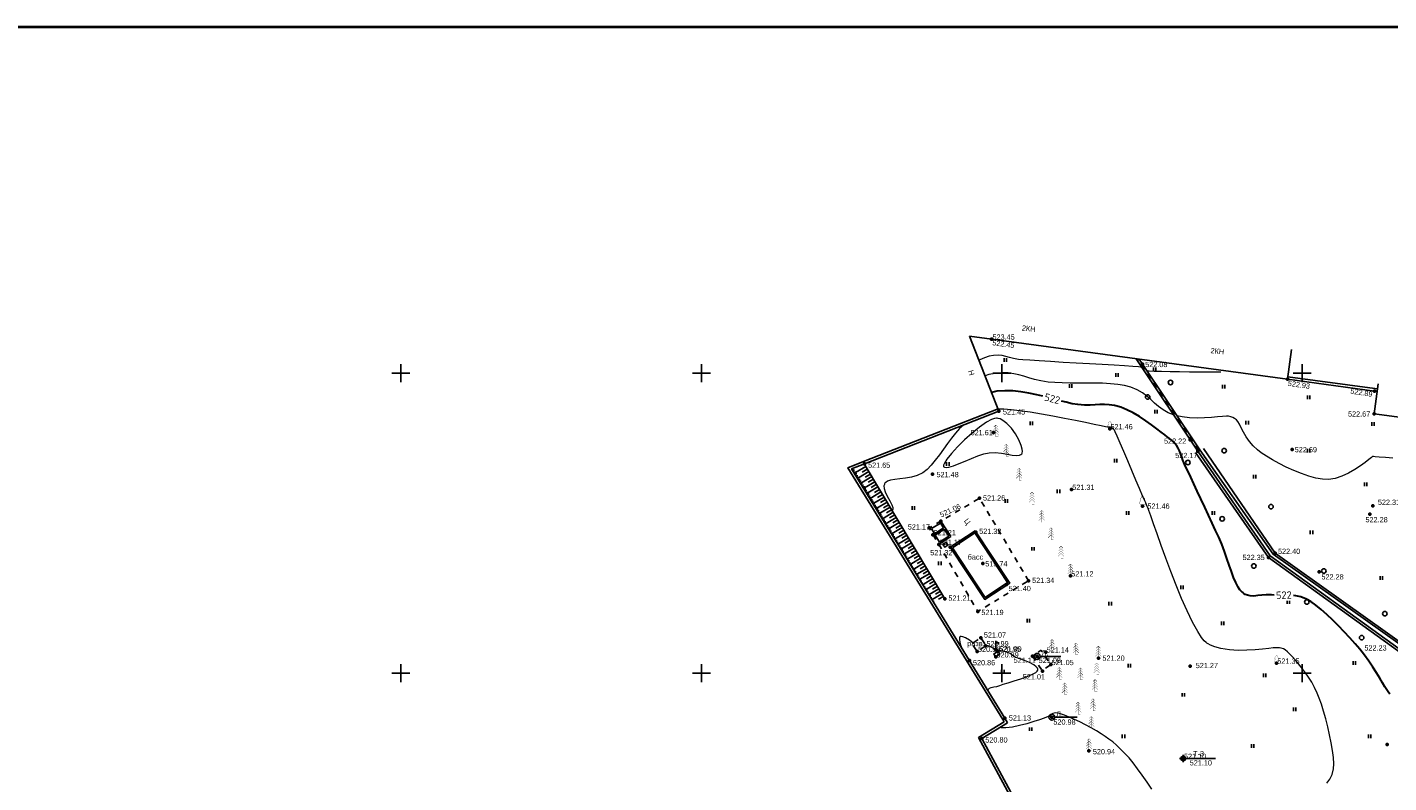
# Model space of a CAD drawing. Header units: millimetres. Extents: x -1128748 to 3035412, y -2195448 to -435774.
# Tile 66 of 159: x 264784 to 491382, y -1406949 to -1281086. Entities that reach past the tile are written whole.
import ezdxf

# ---------------------------------------------------------------- set-up
doc = ezdxf.new("R2010")
doc.units = ezdxf.units.MM
for name, pattern in [('Д_ТРОТ_ТРУБА', [3, 1.5, -1.5]), ('ДОРОГИ_СТРОЯЩ', [9, 8, -1]), ('ЗД_СТР_РАЗВ', [3, 2, -1]), ('Контура низ откосов  Штриховая 0.1-0.5 - - - - - - -', [0.6, 0.1, -0.5])]:
    doc.linetypes.add(name, pattern=pattern)
for name, color, linetype in [('(001) Сетка', 92, 'Continuous'), ('(003) Пункты', 7, 'Continuous'), ('(004) Точки рельефа', 7, 'Continuous'), ('(004a) Точки рельефа (отк.)', 7, 'Continuous'), ('(007) Здания', 7, 'Continuous'), ('(011) Колодцы', 7, 'Continuous'), ('(022) Возд. Линии', 7, 'Continuous'), ('(025) Дорога', 7, 'Continuous'), ('(027) Гидрография', 7, 'Continuous'), ('(028) Гидротехн.', 7, 'Continuous'), ('(031) Горизонтали', 42, 'Continuous'), ('(035) Откосы', 7, 'Continuous'), ('(036) Растительность', 7, 'Continuous'), ('(038) Деревья', 7, 'Continuous'), ('(040) Ограда', 7, 'Continuous'), ('C-TOPO-MAJR', 9, 'Continuous'), ('Derevya', 7, 'Continuous')]:
    doc.layers.add(name, color=color, linetype=linetype)
doc.layers.add('(032) Горизонтали утолщенные', color=32, linetype='Continuous', lineweight=30)
doc.layers.add('ВВГ 3х2.5', color=5, linetype='Continuous', lineweight=40)
doc.styles.add('BM-431', font='txt')
doc.styles.add('D-431', font='txt')
doc.styles.add('P-131', font='txt')
doc.styles.add('S', font='txtwr', dxfattribs={"oblique": 15})
doc.styles.get("Standard").update_dxf_attribs({"font": 'arial.ttf'})
doc.styles.add('СПДС', font='isocpeur.ttf')
doc.linetypes.add('ОГРАДА_БЕТ', pattern='A,4,["|",Standard,S=0.8,R=0,X=0,Y=-0.8],4', length=8)
doc.linetypes.add('ОТКОСЫ_НЕУКР1', pattern='A,0.5,["|",Standard,S=-1.2,R=0,X=0,Y=1.2],1,["|",Standard,S=-0.5,R=0,X=0,Y=0.5],0.5', length=2)
doc.linetypes.add('ПОДПОРНАЯ СТЕНКА', pattern='A,2,["V",Standard,S=1.2,R=0,X=0,Y=-1.2],0.2,["V",Standard,S=0.8,R=0,X=0,Y=-0.8],0.25,["V",Standard,S=0.3,R=0,X=0,Y=-0.3],0.25', length=2.7)

# ---------------------------------------------------------------- blocks, each defined once
blk = doc.blocks.new('ell')
at = {"const_width": 0.05}
for points in [[(0, 0.8), (-0.5, 0.3)], [(0, 1.2), (-0.44, 0.76)], [(0, 1.6), (-0.39, 1.21)], [(0, 2), (-0.33, 1.67)], [(0, 0), (0, 2)], [(0, 2), (0.33, 1.67)], [(0, 1.6), (0.39, 1.21)], [(0, 1.2), (0.44, 0.76)], [(0, 0.8), (0.5, 0.3)], [(0, 0), (0.38, 0)]]:
    blk.add_lwpolyline(points, dxfattribs=at)
blk = doc.blocks.new('I04010')
for p, q in [((-0.412273, 0.007146), (-0.412273, 1.207146)), ((0.387727, 1.207146), (0.387727, 0.007146))]:
    blk.add_line(p, q)
blk = doc.blocks.new('d')
at = {"layer": '(038) Деревья'}
blk.add_ellipse((0, 0), major_axis=(0.265, 0.265), ratio=1, start_param=5.497787, end_param=11.780972, dxfattribs=at)
blk = doc.blocks.new('Setka')
at = {"layer": '(001) Сетка'}
for p, q in [((-1.5, 0), (1.5, 0)), ((0, 1.5), (0, -1.5))]:
    blk.add_line(p, q, dxfattribs=at)
blk = doc.blocks.new('karagach-flat-3')
at = {"layer": 'Derevya', "const_width": 0.05}
for points in [[(-0.42, 0.75, 0.626949), (-0.29, 0.27, 0.702465)], [(-0.42, 0.75, 0.383603), (-0.34, 1, 0.352912)], [(-0.28, 1.35, 0.430853), (-0.34, 1, 0.548276)], [(-0.28, 1.35, 0.181567), (-0.16, 1.55, 0.303004)], [(0, 1.75, 0.246034), (-0.16, 1.55, 0.489079)], [(0, 1.75, -0.246034), (0.16, 1.55, -0.489079)], [(0.28, 1.35, -0.181567), (0.16, 1.55, -0.303004)], [(0.28, 1.35, -0.430853), (0.34, 1, -0.548276)], [(0.42, 0.75, -0.626949), (0.29, 0.27, -0.702465)], [(0.42, 0.75, -0.383603), (0.34, 1, -0.352912)]]:
    blk.add_lwpolyline(points, format="xyb", dxfattribs=at)
for points in [[(0, 0.27), (-0.29, 0.27)], [(0, 0), (0, 0.27)], [(0, 0.27), (0.29, 0.27)], [(0, 0), (0.38, 0)]]:
    blk.add_lwpolyline(points, dxfattribs=at)
at = {"layer": 'Derevya'}
blk.add_lwpolyline([(0, 0), (0, 0.27)], dxfattribs=at)
blk = doc.blocks.new('karagach-flat-4')
at = {"layer": '(038) Деревья', "const_width": 0.0375}
for points in [[(-0.31, 0.56, 0.626949), (-0.22, 0.21, 0.702465)], [(-0.31, 0.56, 0.383603), (-0.26, 0.75, 0.352912)], [(-0.21, 1.01, 0.430853), (-0.26, 0.75, 0.548276)], [(-0.21, 1.01, 0.181567), (-0.12, 1.16, 0.303004)], [(0, 1.31, 0.246034), (-0.12, 1.16, 0.489079)], [(0, 1.31, -0.246034), (0.12, 1.16, -0.489079)], [(0.21, 1.01, -0.181567), (0.12, 1.16, -0.303004)], [(0.21, 1.01, -0.430853), (0.26, 0.75, -0.548276)], [(0.31, 0.56, -0.626949), (0.22, 0.21, -0.702465)], [(0.31, 0.56, -0.383603), (0.26, 0.75, -0.352912)]]:
    blk.add_lwpolyline(points, format="xyb", dxfattribs=at)
for points in [[(0, 0.21), (-0.22, 0.21)], [(0, 0), (0, 0.21)], [(0, 0.21), (0.22, 0.21)], [(0, 0), (0.28, 0)]]:
    blk.add_lwpolyline(points, dxfattribs=at)
at = {"layer": '(038) Деревья'}
blk.add_lwpolyline([(0, 0), (0, 0.21)], dxfattribs=at)
blk = doc.blocks.new('karagach-flat-5')
at = {"layer": '(038) Деревья', "const_width": 0.0375}
for points in [[(-0.31, 0.56, 0.626949), (-0.22, 0.21, 0.702465)], [(-0.31, 0.56, 0.383603), (-0.26, 0.75, 0.352912)], [(-0.21, 1.01, 0.430853), (-0.26, 0.75, 0.548276)], [(-0.21, 1.01, 0.181567), (-0.12, 1.16, 0.303004)], [(0, 1.31, 0.246034), (-0.12, 1.16, 0.489079)], [(0, 1.31, -0.246034), (0.12, 1.16, -0.489079)], [(0.21, 1.01, -0.181567), (0.12, 1.16, -0.303004)], [(0.21, 1.01, -0.430853), (0.26, 0.75, -0.548276)], [(0.31, 0.56, -0.626949), (0.22, 0.21, -0.702465)], [(0.31, 0.56, -0.383603), (0.26, 0.75, -0.352912)]]:
    blk.add_lwpolyline(points, format="xyb", dxfattribs=at)
for points in [[(0, 0.21), (-0.22, 0.21)], [(0, 0), (0, 0.21)], [(0, 0.21), (0.22, 0.21)], [(0, 0), (0.28, 0)]]:
    blk.add_lwpolyline(points, dxfattribs=at)
at = {"layer": '(038) Деревья'}
blk.add_lwpolyline([(0, 0), (0, 0.21)], dxfattribs=at)
blk = doc.blocks.new('d-flat-23')
at = {"layer": '(038) Деревья'}
blk.add_ellipse((0, 0), major_axis=(0.265, 0.265), ratio=1, start_param=5.497787, end_param=11.780972, dxfattribs=at)
blk = doc.blocks.new('I03040-flat-1')
at = {"layer": '(028) Гидротехн.'}
blk.add_line((0, 0), (0.4, 0), dxfattribs=at)
for points in [[(-0.03, -0.01), (0.22, -0.01), (-0.03, 1.48), (0.22, 1.48)], [(0.2, 1.26), (0.2, 1.01), (0.68, 1.26), (0.43, 1.01)], [(0.68, 1.26), (0.43, 1.01), (0.68, 0.85), (0.43, 0.85)]]:
    blk.add_trace(points, dxfattribs=at)
at = {"color": 4, "style": 'S', "oblique": 15}
blk.add_attdef('Z', (0.98, -0.06), '', height=1, dxfattribs=at)
blk = doc.blocks.new('I01171-flat-2')
at = {"layer": '(011) Колодцы'}
blk.add_line((-0.36, 0.35), (0.35, -0.35), dxfattribs=at)
blk.add_circle((0, 0), 0.5, dxfattribs=at)
at = {"color": 4, "style": 'S', "oblique": 15}
blk.add_attdef('Z', (0.81, -0.55), '', height=1, dxfattribs=at)
blk = doc.blocks.new('ell-flat-3')
at = {"layer": '(038) Деревья', "const_width": 0.05}
for points in [[(0, 0.8), (-0.5, 0.3)], [(0, 1.2), (-0.44, 0.76)], [(0, 1.6), (-0.39, 1.21)], [(0, 2), (-0.33, 1.67)], [(0, 0), (0, 2)], [(0, 2), (0.33, 1.67)], [(0, 1.6), (0.39, 1.21)], [(0, 1.2), (0.44, 0.76)], [(0, 0.8), (0.5, 0.3)], [(0, 0), (0.38, 0)]]:
    blk.add_lwpolyline(points, dxfattribs=at)
blk = doc.blocks.new('ell-flat-4')
at = {"layer": '(038) Деревья', "const_width": 0.05}
for points in [[(0, 0.8), (-0.5, 0.3)], [(0, 1.2), (-0.44, 0.76)], [(0, 1.6), (-0.39, 1.21)], [(0, 2), (-0.33, 1.67)], [(0, 0), (0, 2)], [(0, 2), (0.33, 1.67)], [(0, 1.6), (0.39, 1.21)], [(0, 1.2), (0.44, 0.76)], [(0, 0.8), (0.5, 0.3)], [(0, 0), (0.38, 0)]]:
    blk.add_lwpolyline(points, dxfattribs=at)
blk = doc.blocks.new('ell-flat-5')
at = {"layer": '(038) Деревья', "const_width": 0.05}
for points in [[(0, 0.8), (-0.5, 0.3)], [(0, 1.2), (-0.44, 0.76)], [(0, 1.6), (-0.39, 1.21)], [(0, 2), (-0.33, 1.67)], [(0, 0), (0, 2)], [(0, 2), (0.33, 1.67)], [(0, 1.6), (0.39, 1.21)], [(0, 1.2), (0.44, 0.76)], [(0, 0.8), (0.5, 0.3)], [(0, 0), (0.38, 0)]]:
    blk.add_lwpolyline(points, dxfattribs=at)
blk = doc.blocks.new('ell-flat-6')
at = {"layer": '(038) Деревья', "const_width": 0.05}
for points in [[(0, 0.8), (-0.5, 0.3)], [(0, 1.2), (-0.44, 0.76)], [(0, 1.6), (-0.39, 1.21)], [(0, 2), (-0.33, 1.67)], [(0, 0), (0, 2)], [(0, 2), (0.33, 1.67)], [(0, 1.6), (0.39, 1.21)], [(0, 1.2), (0.44, 0.76)], [(0, 0.8), (0.5, 0.3)], [(0, 0), (0.38, 0)]]:
    blk.add_lwpolyline(points, dxfattribs=at)
blk = doc.blocks.new('ell-flat-7')
at = {"layer": '(038) Деревья', "const_width": 0.05}
for points in [[(0, 0.8), (-0.5, 0.3)], [(0, 1.2), (-0.44, 0.76)], [(0, 1.6), (-0.39, 1.21)], [(0, 2), (-0.33, 1.67)], [(0, 0), (0, 2)], [(0, 2), (0.33, 1.67)], [(0, 1.6), (0.39, 1.21)], [(0, 1.2), (0.44, 0.76)], [(0, 0.8), (0.5, 0.3)], [(0, 0), (0.38, 0)]]:
    blk.add_lwpolyline(points, dxfattribs=at)
blk = doc.blocks.new('ell-flat-8')
at = {"layer": '(038) Деревья', "const_width": 0.05}
for points in [[(0, 0.8), (-0.5, 0.3)], [(0, 1.2), (-0.44, 0.76)], [(0, 1.6), (-0.39, 1.21)], [(0, 2), (-0.33, 1.67)], [(0, 0), (0, 2)], [(0, 2), (0.33, 1.67)], [(0, 1.6), (0.39, 1.21)], [(0, 1.2), (0.44, 0.76)], [(0, 0.8), (0.5, 0.3)], [(0, 0), (0.38, 0)]]:
    blk.add_lwpolyline(points, dxfattribs=at)
blk = doc.blocks.new('ell-flat-9')
at = {"layer": '(038) Деревья', "const_width": 0.05}
for points in [[(0, 0.8), (-0.5, 0.3)], [(0, 1.2), (-0.44, 0.76)], [(0, 1.6), (-0.39, 1.21)], [(0, 2), (-0.33, 1.67)], [(0, 0), (0, 2)], [(0, 2), (0.33, 1.67)], [(0, 1.6), (0.39, 1.21)], [(0, 1.2), (0.44, 0.76)], [(0, 0.8), (0.5, 0.3)], [(0, 0), (0.38, 0)]]:
    blk.add_lwpolyline(points, dxfattribs=at)
blk = doc.blocks.new('ell-flat-10')
at = {"layer": '(038) Деревья', "const_width": 0.05}
for points in [[(0, 0.8), (-0.5, 0.3)], [(0, 1.2), (-0.44, 0.76)], [(0, 1.6), (-0.39, 1.21)], [(0, 2), (-0.33, 1.67)], [(0, 0), (0, 2)], [(0, 2), (0.33, 1.67)], [(0, 1.6), (0.39, 1.21)], [(0, 1.2), (0.44, 0.76)], [(0, 0.8), (0.5, 0.3)], [(0, 0), (0.38, 0)]]:
    blk.add_lwpolyline(points, dxfattribs=at)
blk = doc.blocks.new('ell-flat-11')
at = {"layer": '(038) Деревья', "const_width": 0.05}
for points in [[(0, 0.8), (-0.5, 0.3)], [(0, 1.2), (-0.44, 0.76)], [(0, 1.6), (-0.39, 1.21)], [(0, 2), (-0.33, 1.67)], [(0, 0), (0, 2)], [(0, 2), (0.33, 1.67)], [(0, 1.6), (0.39, 1.21)], [(0, 1.2), (0.44, 0.76)], [(0, 0.8), (0.5, 0.3)], [(0, 0), (0.38, 0)]]:
    blk.add_lwpolyline(points, dxfattribs=at)
blk = doc.blocks.new('ell-flat-12')
at = {"layer": '(038) Деревья', "const_width": 0.05}
for points in [[(0, 0.8), (-0.5, 0.3)], [(0, 1.2), (-0.44, 0.76)], [(0, 1.6), (-0.39, 1.21)], [(0, 2), (-0.33, 1.67)], [(0, 0), (0, 2)], [(0, 2), (0.33, 1.67)], [(0, 1.6), (0.39, 1.21)], [(0, 1.2), (0.44, 0.76)], [(0, 0.8), (0.5, 0.3)], [(0, 0), (0.38, 0)]]:
    blk.add_lwpolyline(points, dxfattribs=at)
blk = doc.blocks.new('ell-flat-13')
at = {"layer": '(038) Деревья', "const_width": 0.05}
for points in [[(0, 0.8), (-0.5, 0.3)], [(0, 1.2), (-0.44, 0.76)], [(0, 1.6), (-0.39, 1.21)], [(0, 2), (-0.33, 1.67)], [(0, 0), (0, 2)], [(0, 2), (0.33, 1.67)], [(0, 1.6), (0.39, 1.21)], [(0, 1.2), (0.44, 0.76)], [(0, 0.8), (0.5, 0.3)], [(0, 0), (0.38, 0)]]:
    blk.add_lwpolyline(points, dxfattribs=at)
blk = doc.blocks.new('ell-flat-14')
at = {"layer": '(038) Деревья', "const_width": 0.05}
for points in [[(0, 0.8), (-0.5, 0.3)], [(0, 1.2), (-0.44, 0.76)], [(0, 1.6), (-0.39, 1.21)], [(0, 2), (-0.33, 1.67)], [(0, 0), (0, 2)], [(0, 2), (0.33, 1.67)], [(0, 1.6), (0.39, 1.21)], [(0, 1.2), (0.44, 0.76)], [(0, 0.8), (0.5, 0.3)], [(0, 0), (0.38, 0)]]:
    blk.add_lwpolyline(points, dxfattribs=at)
blk = doc.blocks.new('ell-flat-15')
at = {"layer": '(038) Деревья', "const_width": 0.05}
for points in [[(0, 0.8), (-0.5, 0.3)], [(0, 1.2), (-0.44, 0.76)], [(0, 1.6), (-0.39, 1.21)], [(0, 2), (-0.33, 1.67)], [(0, 0), (0, 2)], [(0, 2), (0.33, 1.67)], [(0, 1.6), (0.39, 1.21)], [(0, 1.2), (0.44, 0.76)], [(0, 0.8), (0.5, 0.3)], [(0, 0), (0.38, 0)]]:
    blk.add_lwpolyline(points, dxfattribs=at)
blk = doc.blocks.new('ell-flat-16')
at = {"layer": '(038) Деревья', "const_width": 0.05}
for points in [[(0, 0.8), (-0.5, 0.3)], [(0, 1.2), (-0.44, 0.76)], [(0, 1.6), (-0.39, 1.21)], [(0, 2), (-0.33, 1.67)], [(0, 0), (0, 2)], [(0, 2), (0.33, 1.67)], [(0, 1.6), (0.39, 1.21)], [(0, 1.2), (0.44, 0.76)], [(0, 0.8), (0.5, 0.3)], [(0, 0), (0.38, 0)]]:
    blk.add_lwpolyline(points, dxfattribs=at)
blk = doc.blocks.new('ell-flat-17')
at = {"layer": '(038) Деревья', "const_width": 0.05}
for points in [[(0, 0.8), (-0.5, 0.3)], [(0, 1.2), (-0.44, 0.76)], [(0, 1.6), (-0.39, 1.21)], [(0, 2), (-0.33, 1.67)], [(0, 0), (0, 2)], [(0, 2), (0.33, 1.67)], [(0, 1.6), (0.39, 1.21)], [(0, 1.2), (0.44, 0.76)], [(0, 0.8), (0.5, 0.3)], [(0, 0), (0.38, 0)]]:
    blk.add_lwpolyline(points, dxfattribs=at)
blk = doc.blocks.new('ell-flat-18')
at = {"layer": '(038) Деревья', "const_width": 0.05}
for points in [[(0, 0.8), (-0.5, 0.3)], [(0, 1.2), (-0.44, 0.76)], [(0, 1.6), (-0.39, 1.21)], [(0, 2), (-0.33, 1.67)], [(0, 0), (0, 2)], [(0, 2), (0.33, 1.67)], [(0, 1.6), (0.39, 1.21)], [(0, 1.2), (0.44, 0.76)], [(0, 0.8), (0.5, 0.3)], [(0, 0), (0.38, 0)]]:
    blk.add_lwpolyline(points, dxfattribs=at)
blk = doc.blocks.new('I01171-flat-3')
at = {"layer": '(011) Колодцы'}
blk.add_line((-0.36, 0.35), (0.35, -0.35), dxfattribs=at)
blk.add_circle((0, 0), 0.5, dxfattribs=at)
at = {"color": 4, "style": 'S', "oblique": 15}
blk.add_attdef('Z', (0.81, -0.55), '', height=1, dxfattribs=at)
blk = doc.blocks.new('d-flat-24-flat-1')
at = {"layer": '(038) Деревья'}
blk.add_ellipse((0, 0), major_axis=(0.265, 0.265), ratio=1, start_param=5.497787, end_param=11.780972, dxfattribs=at)
blk = doc.blocks.new('I00050-flat-1-flat-1')
at = {"layer": '(003) Пункты'}
for p, q in [((0, 0.37), (0, 0.62)), ((0, -0.01), (0, 0.01)), ((-0.38, -0.01), (-0.62, -0.01)), ((0, -0.38), (0, -0.63)), ((0.38, -0.01), (0.62, -0.01))]:
    blk.add_line(p, q, dxfattribs=at)
blk.add_circle((0, -0.01), 0.375, dxfattribs=at)
at = {"layer": '(003) Пункты', "style": 'S', "oblique": 15}
blk.add_attdef('N', (-1.9, -0.34), '', height=1, dxfattribs=at)
at = {"color": 4, "style": 'S', "oblique": 15}
for tag, p in [('C', (0.72, 0.09)), ('Z', (0.79, -1.11))]:
    blk.add_attdef(tag, p, '', height=1, dxfattribs=at)
blk = doc.blocks.new('A$C05d28b1e')
at = {"layer": '(003) Пункты', "ltscale": 600}
blk.add_line((-34845, 123642), (-30109, 123642), dxfattribs=at)
at = {"layer": '(004) Точки рельефа', "color": 7, "linetype": 'ByBlock', "lineweight": -2}
for p in [(-67405, 193507), (-42251, 189337), (-18139, 186802), (-3622, 184858), (-66136, 181489), (-3701, 181073), (-67057, 177960), (-47704, 178556), (-34299, 176699), (-33072, 174860), (-17319, 175137), (-88538, 172723), (-77229, 171004), (-54063, 168461), (-69382, 167003), (-42242, 165685), (-75815, 163183), (-4403, 164347), (-77731, 162048), (-70010, 161343), (-74238, 158818), (-21276, 157105), (-20197, 157827), (-68851, 156117), (-12830, 154759), (-64905, 152644), (-61218, 153257), (-54227, 154050), (-75130, 150224), (-69649, 148129), (-69153, 143765), (-66646, 141764), (-60568, 140704), (-59788, 140654), (-71058, 139940), (-49599, 140351), (-34314, 139029), (-19937, 139507), (-58913, 138200), (-65180, 130363), (-57345, 130523), (-68996, 126975), (-51162, 124931), (-1516, 125986), (-35470, 123650)]:
    blk.add_point(p, dxfattribs=at)
at = {"layer": '(004a) Точки рельефа (отк.)', "color": 7, "linetype": 'ByBlock', "lineweight": -2}
for p in [(-67342, 193496), (-3926, 165737), (-77131, 160896), (-76122, 159308), (-69749, 141485), (-68358, 142401), (-66682, 140556), (-66324, 141497), (-58325, 141379), (-57515, 139277)]:
    blk.add_point(p, dxfattribs=at)
at = {"layer": '(007) Здания', "ltscale": 600}
for points in [[(-18139, 186802), (-67342, 193496), (-71031, 193998)], [(-66136, 181489), (-71031, 193998)], [(-18139, 186802), (-17475, 191758)], [(-3701, 181073), (-3045, 186030)], [(-3701, 181073), (1747, 180352), (2403, 185309)], [(-75815, 163183), (-74126, 160627)], [(-76122, 159308), (-74126, 160627)]]:
    blk.add_lwpolyline(points, dxfattribs=at)
for points in [[(-74238, 158818), (-68495, 150128), (-64357, 152863), (-70100, 161553)], [(-73892, 158747), (-68424, 150475), (-64703, 152934), (-70171, 161207)]]:
    blk.add_lwpolyline(points, close=True, dxfattribs=at)
at = {"layer": '(007) Здания', "linetype": 'ЗД_СТР_РАЗВ', "ltscale": 600}
blk.add_lwpolyline([(-69153, 143765), (-68285, 142452), (-69749, 141485), (-70617, 142798)], close=True, dxfattribs=at)
at = {"layer": '(022) Возд. Линии', "color": 0, "ltscale": 600, "flags": 128}
for points in [[(-59286, 140657), (-55825, 140657)], [(-56840, 130523), (-53123, 130528)]]:
    blk.add_lwpolyline(points, dxfattribs=at)
at = {"layer": '(025) Дорога', "linetype": 'Д_ТРОТ_ТРУБА', "ltscale": 600, "flags": 128}
blk.add_lwpolyline([(-61218, 153257), (-69382, 167003), (-77731, 162048), (-69649, 148129), (-61218, 153257)], dxfattribs=at)
blk.add_lwpolyline([(-60568, 140704), (-58983, 138306), (-57515, 139277), (-59100, 141675)], close=True, dxfattribs=at)
at = {"layer": '(028) Гидротехн.', "color": 3, "linetype": 'Д_ТРОТ_ТРУБА', "ltscale": 600, "flags": 128}
blk.add_lwpolyline([(-32906, 174971), (-42964, 190046)], dxfattribs=at)
at = {"layer": '(031) Горизонтали', "color": 42, "linetype": 'Continuous', "lineweight": 0, "ltscale": 600}
for points in [[(-42316, 188714), (-42515, 188814), (-42922, 188863), (-43860, 188935), (-45237, 189027), (-46961, 189134), (-48940, 189252), (-51081, 189377), (-53293, 189505), (-55483, 189633), (-57560, 189755), (-59431, 189867), (-61005, 189967), (-62189, 190049), (-62891, 190110), (-63725, 190250), (-64407, 190433), (-65011, 190619), (-65608, 190767), (-66270, 190839), (-67071, 190795), (-67775, 190644), (-68532, 190383), (-69314, 190043), (-69456, 189974)], [(-29239, 187969), (-29387, 187972), (-29733, 187976), (-30360, 187983), (-31367, 187993), (-32832, 188006), (-34434, 188020), (-36077, 188037), (-37665, 188057), (-39100, 188080), (-40286, 188109), (-41126, 188142), (-41477, 188178)], [(-37109, 180910), (-37966, 181233), (-38841, 181714), (-39580, 182253), (-40237, 182829), (-40866, 183418), (-41522, 183999), (-42260, 184551), (-43135, 185053), (-44201, 185481), (-45230, 185752), (-46373, 185943), (-47606, 186068), (-48905, 186141), (-50249, 186177), (-51615, 186187), (-52978, 186187), (-54317, 186191), (-55609, 186211), (-56830, 186261), (-57957, 186356), (-59172, 186540), (-60222, 186775), (-61154, 187038), (-62012, 187304), (-62841, 187547), (-63686, 187743), (-64592, 187867), (-65605, 187895), (-66770, 187801), (-67845, 187589), (-68451, 187406)], [(-72037, 179180), (-72705, 178593), (-73372, 177860), (-74039, 177018), (-74708, 176105), (-75379, 175159), (-76054, 174217), (-76735, 173317), (-77422, 172497), (-78116, 171794), (-78820, 171246), (-79742, 170780), (-80709, 170491), (-81681, 170324), (-82615, 170224), (-83472, 170136), (-84210, 170005), (-84687, 169832), (-84966, 169644), (-85109, 169484), (-85166, 169393), (-85219, 169280), (-85277, 169040), (-85264, 168644), (-85099, 168071), (-84740, 167318), (-84322, 166576), (-83965, 165897), (-83802, 165437), (-83791, 165158), (-83852, 165010), (-83905, 164949), (-83919, 164939)], [(-70456, 142904), (-70482, 142924), (-71065, 143344), (-71686, 143727), (-72142, 143931), (-72428, 143988), (-72579, 143967), (-72640, 143936), (-72682, 143893), (-72726, 143746), (-72711, 143395), (-72572, 142731), (-72404, 142126)], [(-68019, 134986), (-68018, 134988), (-67975, 135063), (-67876, 135191), (-67699, 135336), (-67414, 135461), (-66992, 135560), (-66510, 135659), (-65985, 135825), (-65457, 136006), (-64626, 136258), (-63607, 136567), (-62513, 136918), (-61459, 137295), (-60559, 137683), (-60026, 137991), (-59775, 138216), (-59691, 138361), (-59677, 138432), (-59681, 138512), (-59739, 138673), (-59935, 138914), (-60362, 139231), (-61075, 139608), (-61877, 139950), (-62648, 140244), (-63271, 140476), (-63625, 140630), (-63885, 140808), (-64079, 140964), (-64277, 141108), (-64550, 141253), (-64903, 141372), (-65362, 141487), (-65828, 141589), (-66201, 141668), (-66382, 141718), (-66497, 141840), (-66567, 141931), (-66652, 141935), (-66723, 141928), (-66805, 141891), (-66992, 141981), (-67432, 142182), (-67961, 142391), (-68300, 142474)], [(-40687, 118522), (-41496, 119706), (-42295, 120847), (-43071, 121919), (-43810, 122894), (-44500, 123743), (-45127, 124438), (-45890, 125206), (-46575, 125850), (-47213, 126400), (-47835, 126884), (-48471, 127330), (-49153, 127767), (-49911, 128223), (-50777, 128728), (-51720, 129249), (-52667, 129731), (-53589, 130164), (-54456, 130538), (-55238, 130844), (-55904, 131072), (-56424, 131212), (-56769, 131254), (-57177, 131159), (-57486, 130956), (-57800, 130715), (-58222, 130505), (-58637, 130359), (-59374, 130102), (-60352, 129781), (-61487, 129441), (-62699, 129127), (-63906, 128884), (-65025, 128759), (-65801, 128773), (-66006, 128811)]]:
    blk.add_lwpolyline(points, dxfattribs=at)
blk.add_lwpolyline([(-62299, 174481), (-62264, 174565), (-62228, 174768), (-62255, 175155), (-62423, 175793), (-62819, 176717), (-63380, 177697), (-64065, 178640), (-64832, 179454), (-65476, 179948), (-65962, 180198), (-66283, 180294), (-66441, 180320), (-66573, 180325), (-66873, 180282), (-67399, 180099), (-68222, 179658), (-69385, 178854), (-70627, 177847), (-71868, 176721), (-73032, 175563), (-74040, 174456), (-74815, 173485), (-75213, 172863), (-75357, 172515), (-75370, 172350), (-75349, 172290), (-75310, 172236), (-75196, 172161), (-74943, 172121), (-74468, 172184), (-73695, 172416), (-72772, 172768), (-71751, 173191), (-70688, 173634), (-69636, 174045), (-68647, 174373), (-67777, 174567), (-66752, 174613), (-65744, 174516), (-64791, 174350), (-63931, 174190), (-63204, 174109), (-62743, 174151), (-62480, 174270), (-62350, 174400), (-62299, 174481)], close=True, dxfattribs=at)
at = {"layer": '(032) Горизонтали утолщенные', "color": 32, "linetype": 'Continuous', "lineweight": 30, "ltscale": 600}
for points in [[(-58841, 183981), (-59829, 184222), (-61159, 184503), (-62503, 184726), (-63846, 184866), (-65174, 184901), (-66469, 184807), (-67364, 184628)], [(-20343, 150860), (-20803, 150884), (-21646, 150910), (-22397, 150854), (-23078, 150769), (-23710, 150710), (-24314, 150728), (-24792, 150835), (-25155, 150987), (-25401, 151128), (-25526, 151212), (-25613, 151279), (-25784, 151434), (-26030, 151723), (-26343, 152205), (-26717, 152944), (-27081, 153815), (-27443, 154793), (-27814, 155857), (-28203, 156982), (-28618, 158146), (-29070, 159326), (-29567, 160498), (-30078, 161623), (-30650, 162863), (-31261, 164178), (-31893, 165529), (-32525, 166876), (-33139, 168180), (-33715, 169403), (-34234, 170503), (-34675, 171443), (-35020, 172183), (-35248, 172683), (-35514, 173322), (-35729, 173899), (-35916, 174422), (-36100, 174897), (-36302, 175333), (-36549, 175738), (-36856, 176138), (-37136, 176432), (-37425, 176677), (-37759, 176926), (-38172, 177236), (-38544, 177530), (-39121, 177986), (-39866, 178562), (-40745, 179216), (-41721, 179904), (-42759, 180583), (-43823, 181213), (-44878, 181749), (-45887, 182149), (-46903, 182427), (-47792, 182571), (-48599, 182617), (-49370, 182599), (-50151, 182553), (-50990, 182515), (-51932, 182519), (-53023, 182603), (-53941, 182748), (-54966, 182975), (-55713, 183165)]]:
    blk.add_lwpolyline(points, dxfattribs=at)
at = {"layer": '(035) Откосы', "ltscale": 600}
for p, q in [((-90036, 171257), (-88309, 172289)), ((-89524, 170412), (-87802, 171440)), ((-89013, 169566), (-87296, 170592)), ((-88918, 171350), (-88056, 171865)), ((-88409, 170502), (-87549, 171016)), ((-87899, 169655), (-87042, 170167)), ((-88501, 168720), (-86789, 169743)), ((-87989, 167875), (-86282, 168894)), ((-87477, 167029), (-85775, 168046)), ((-87390, 168808), (-86535, 169319)), ((-86880, 167961), (-86028, 168470)), ((-86965, 166184), (-85268, 167197)), ((-86453, 165338), (-84761, 166348)), ((-86371, 167114), (-85521, 167621)), ((-85941, 164492), (-84254, 165500)), ((-85862, 166267), (-85014, 166773)), ((-85352, 165420), (-84508, 165924)), ((-85429, 163647), (-83747, 164651)), ((-84917, 162801), (-83240, 163802)), ((-84843, 164572), (-84001, 165075)), ((-84333, 163725), (-83494, 164227)), ((-83824, 162878), (-82987, 163378)), ((-84405, 161955), (-82733, 162954)), ((-83893, 161110), (-82227, 162105)), ((-83381, 160264), (-81720, 161256)), ((-83315, 162031), (-82480, 162529)), ((-82805, 161184), (-81973, 161681)), ((-82869, 159418), (-81213, 160408)), ((-82357, 158573), (-80706, 159559)), ((-82296, 160337), (-81466, 160832)), ((-81846, 157727), (-80199, 158711)), ((-81786, 159490), (-80959, 159984)), ((-81277, 158642), (-80452, 159135)), ((-81334, 156881), (-79692, 157862)), ((-80822, 156036), (-79185, 157013)), ((-80768, 157795), (-79946, 158286)), ((-80258, 156948), (-79439, 157438)), ((-79749, 156101), (-78932, 156589)), ((-80310, 155190), (-78678, 156165)), ((-79798, 154344), (-78171, 155316)), ((-79286, 153499), (-77664, 154467)), ((-79239, 155254), (-78425, 155740)), ((-78730, 154407), (-77918, 154892)), ((-78774, 152653), (-77158, 153619)), ((-78262, 151807), (-76651, 152770)), ((-78220, 153559), (-77411, 154043)), ((-77750, 150962), (-76144, 151921)), ((-77711, 152712), (-76904, 153194)), ((-77202, 151865), (-76397, 152346)), ((-77238, 150116), (-75637, 151073)), ((-76692, 151018), (-75890, 151497)), ((-76183, 150171), (-75383, 150648))]:
    blk.add_line(p, q, dxfattribs=at)
at = {"layer": '(035) Откосы', "linetype": 'ПОДПОРНАЯ СТЕНКА', "ltscale": 600}
for p, q in [((-77390, 161959), (-75893, 162848)), ((-76873, 161068), (-77390, 161959))]:
    blk.add_line(p, q, dxfattribs=at)
at = {"layer": '(035) Откосы', "ltscale": 600}
blk.add_lwpolyline([(-75130, 150224), (-88563, 172713)], dxfattribs=at)
at = {"layer": '(035) Откосы', "linetype": 'Контура низ откосов  Штриховая 0.1-0.5 - - - - - - -', "ltscale": 600}
blk.add_lwpolyline([(-90467, 171968), (-76780, 149360)], dxfattribs=at)
at = {"layer": '(035) Откосы', "linetype": 'ПОДПОРНАЯ СТЕНКА', "ltscale": 600, "flags": 128}
for points in [[(-75372, 162060), (-76873, 161068)], [(-76747, 160851), (-75234, 161851)], [(-75893, 162848), (-75372, 162060)], [(-75234, 161851), (-74472, 160698)], [(-76052, 159654), (-76747, 160851)], [(-74472, 160698), (-76052, 159654)]]:
    blk.add_lwpolyline(points, dxfattribs=at)
for points in [[(-75465, 159314), (-74955, 159651), (-74632, 159162), (-75142, 158825)], [(-66324, 141497), (-66000, 141010), (-66682, 140556), (-67006, 141043)]]:
    blk.add_lwpolyline(points, close=True, dxfattribs=at)
at = {"layer": '(040) Ограда', "linetype": 'ОГРАДА_БЕТ', "ltscale": 600, "flags": 128}
for points in [[(-3207, 184803), (-3622, 184858), (-18139, 186802)], [(-66136, 181489), (-88538, 172723), (-90680, 171885), (-65180, 130363), (-64714, 129605)], [(-64714, 129605), (-68996, 126975), (-60133, 110541), (-137151, 63738), (-199778, 25699), (-120282, -95139), (-115668, -101674)]]:
    blk.add_lwpolyline(points, dxfattribs=at)
at = {"layer": '(040) Ограда', "ltscale": 600, "flags": 128}
for points in [[(-3155, 185200), (-3569, 185255), (-18086, 187198)], [(-66282, 181861), (-88684, 173095), (-91271, 172083), (-65521, 130154), (-65264, 129736)], [(-65264, 129736), (-69528, 127118), (-60665, 110686), (-137359, 64080), (-200340, 25826), (-120613, -95364), (-115995, -101905)]]:
    blk.add_lwpolyline(points, dxfattribs=at)
at = {"ltscale": 600}
for points in [[(-33072, 174860), (-43326, 190229)], [(-32739, 175082), (-42797, 190157)]]:
    blk.add_lwpolyline(points, dxfattribs=at)
at = {"layer": '(001) Сетка', "xscale": 1000, "yscale": 1000, "zscale": 1000}
for p in [(-165665, 187831), (-115665, 187831), (-65665, 187831), (-15665, 187831), (-165665, 137831), (-115665, 137831), (-65665, 137831), (-15665, 137831)]:
    blk.add_blockref('Setka', p, dxfattribs=at)
at = {"layer": '(022) Возд. Линии', "xscale": 1000, "yscale": 1000, "zscale": 1000}
for name, p in [('ell-flat-11', (-66651, 177203)), ('karagach-flat-5', (-47704, 178556)), ('ell-flat-12', (-64934, 174003)), ('ell-flat-13', (-62788, 170005)), ('ell-flat-14', (-60642, 166005)), ('karagach-flat-3', (-42242, 165685)), ('ell-flat-15', (-59019, 162979)), ('ell-flat-16', (-57478, 160109)), ('ell-flat-17', (-55817, 157012)), ('ell-flat-18', (-54227, 154050)), ('d-flat-23', (-12081, 154886)), ('I03040-flat-1', (-66746, 141769)), ('ell-flat-4', (-57325, 141480)), ('ell-flat-3', (-53342, 140902)), ('I01171-flat-3', (-59786, 140657)), ('ell-flat-10', (-49599, 140351)), ('karagach-flat-4', (-19937, 139507)), ('ell-flat-9', (-49881, 137569)), ('ell-flat-8', (-50162, 134797)), ('ell-flat-7', (-50486, 131596)), ('I01171-flat-2', (-57340, 130523)), ('ell-flat-6', (-50785, 128646)), ('ell-flat-5', (-51162, 124931)), ('I00050-flat-1-flat-1', (-35470, 123650)), ('d-flat-24-flat-1', (-35470, 123650))]:
    blk.add_blockref(name, p, dxfattribs=at)
at = {"layer": '(036) Растительность', "linetype": 'Continuous', "xscale": 500, "yscale": 500, "zscale": 500}
for p in [(-65086, 189699), (-40230, 188164), (-54200, 185383), (-46472, 187209), (-28760, 185282), (-14572, 183510), (-39994, 181096), (-60769, 179187), (-24830, 179297), (-3869, 179054), (-14580, 174612), (-74646, 172380), (-46725, 172961), (-23594, 170302), (-56222, 167856), (-5103, 168994), (-80380, 165076), (-64920, 166245), (-44736, 164254), (-30445, 164254), (-14118, 160990), (-60471, 158265), (-75976, 155862), (-35654, 151847), (-2494, 153394), (-47625, 149127), (-17985, 149377), (-61235, 146291), (-28923, 145874), (-65493, 137784), (-44453, 138785), (-7003, 139252), (-21909, 137201), (-35435, 133948), (-16929, 131519), (-60842, 128221), (-45409, 127015), (-4422, 127024), (-23894, 125413)]:
    blk.add_blockref('I04010', p, dxfattribs=at)
at = {"layer": '(038) Деревья', "linetype": 'Continuous', "xscale": 1000, "yscale": 1000, "zscale": 1000}
for name, p in [('d', (-37591, 186284)), ('d', (-41400, 183849)), ('d', (-28651, 174918)), ('d', (-34695, 172940)), ('d', (-20871, 165600)), ('d', (-28999, 163571)), ('d', (-23716, 155706)), ('d', (-14906, 149705)), ('d', (-1925, 147776)), ('d', (-5789, 143761)), ('ell', (-56102, 136822)), ('ell', (-52581, 136751)), ('ell', (-55195, 134243)), ('ell', (-52967, 131051))]:
    blk.add_blockref(name, p, dxfattribs=at)
at = {"layer": '(003) Пункты', "style": 'D-431'}
for s, p in [('T-3', (-33829, 124019)), ('521.10', (-34395, 122484))]:
    blk.add_text(s, height=875, dxfattribs=at).set_placement(p)
at = {"layer": '(004) Точки рельефа', "linetype": 'ByBlock', "char_height": 875, "attachment_point": 4, "style": 'D-431'}
for s, insert, rotation in [('522.45', (-67233, 192920), 352.30597), ('522.93', (-18050, 186160), 351.70545), ('522.89', (-7639, 184866), 351.26322), ('521.06', (-75921, 164164), 25.21221)]:
    blk.add_mtext(s, dxfattribs=dict(at, insert=insert, rotation=rotation))
for s, insert in [('522.08', (-41799, 189267)), ('521.45', (-65479, 181375)), ('522.67', (-8046, 181026)), ('521.46', (-47579, 178906)), ('521.61', (-70864, 177926)), ('522.22', (-38672, 176501)), ('522.17', (-36805, 174112)), ('522.69', (-16914, 175084)), ('521.65', (-87927, 172495)), ('521.48', (-76539, 170934)), ('521.31', (-53938, 168811)), ('521.26', (-68799, 167037)), ('521.46', (-41435, 165675)), ('522.28', (-5142, 163417)), ('521.17', (-81316, 162211)), ('521.32', (-69430, 161487)), ('522.40', (-19698, 158151)), ('521.32', (-77582, 157924)), ('519.74', (-68422, 156069)), ('522.35', (-25602, 157131)), ('521.12', (-54102, 154400)), ('522.28', (-12469, 153900)), ('521.40', (-64536, 151957)), ('521.34', (-60622, 153307)), ('521.21', (-74556, 150351)), ('521.19', (-69068, 147964)), ('521.07', (-68654, 144212)), ('521.00', (-66077, 141878)), ('521.11', (-63700, 140011)), ('521.08', (-59525, 139981)), ('521.20', (-48921, 140351)), ('522.23', (-5320, 142057)), ('520.86', (-70469, 139599)), ('521.27', (-33385, 139125)), ('521.35', (-19812, 139857)), ('521.01', (-62173, 137247)), ('521.13', (-64498, 130395)), ('520.98', (-57083, 129705)), ('520.80', (-68409, 126734)), ('520.94', (-50513, 124778))]:
    blk.add_mtext(s, dxfattribs=dict(at, insert=insert))
at = {"layer": '(004a) Точки рельефа (отк.)', "linetype": 'ByBlock', "char_height": 875, "attachment_point": 4, "style": 'D-431'}
for s, insert in [('523.45', (-67217, 193846)), ('522.31', (-3077, 166318)), ('521.21', (-77006, 161246)), ('521.17', (-75997, 159658)), ('520.99', (-68233, 142751)), ('520.96', (-69624, 141835)), ('520.89', (-66557, 140906)), ('520.95', (-66199, 141847)), ('521.14', (-58200, 141729)), ('521.05', (-57390, 139627)), ('521.10', (-35345, 124000))]:
    blk.add_mtext(s, dxfattribs=dict(at, insert=insert))
at = {"layer": '(007) Здания', "style": 'P-131'}
for s, rotation, p in [('2КН', 353.69467, (-62366, 194939)), ('2КН', 353.69467, (-30963, 191177)), ('Н', 285.79691, (-71287, 188195))]:
    blk.add_text(s, height=880, rotation=rotation, dxfattribs=at).set_placement(p)
at = {"layer": '(007) Здания', "style": 'BM-431'}
for s, p in [('басс', (-71352, 156757)), ('разв.', (-71412, 142358))]:
    blk.add_text(s, height=880, dxfattribs=at).set_placement(p)
at = {"layer": '(011) Колодцы', "style": 'BM-431'}
for p in [(-59053, 140779), (-56607, 130646)]:
    blk.add_text('Л.', height=875, dxfattribs=at).set_placement(p)
at = {"layer": '(025) Дорога', "linetype": 'ДОРОГИ_СТРОЯЩ', "style": 'BM-431'}
blk.add_text('Ц', height=875, rotation=307.89238, dxfattribs=at).set_placement((-72023, 163198))
at = {"layer": 'C-TOPO-MAJR', "color": 32, "linetype": 'Continuous', "lineweight": 30, "char_height": 1250, "width": 2398.75, "attachment_point": 5, "style": 'СПДС', "bg_fill": 3, "box_fill_scale": 1.254, "bg_fill_color": 256, "bg_fill_true_color": 13158600, "bg_fill_transparency": 0}
for insert, rotation in [((-57276, 183577), 345.07151), ((-18727, 150853), 1.12057)]:
    blk.add_mtext('522', dxfattribs=dict(at, insert=insert, rotation=rotation))
at = {"layer": '(027) Гидрография', "color": 3, "ltscale": 600}
for points in [[(-33072, 174860), (-20984, 157389), (19936, 127856), (27459, 120222)], [(27819, 120568), (20596, 128411), (-20516, 157669), (-32739, 175082)]]:
    blk.add_lwpolyline(points, dxfattribs=at)
at = {"layer": '(031) Горизонтали', "color": 42, "linetype": 'Continuous', "lineweight": 0, "ltscale": 600}
for points in [[(-11551, 119530), (-11069, 120206), (-10686, 120987), (-10459, 121921), (-10420, 122773), (-10479, 123806), (-10623, 124979), (-10838, 126252), (-11110, 127584), (-11424, 128934), (-11768, 130262), (-12128, 131526), (-12489, 132687), (-12837, 133702), (-13160, 134533), (-13606, 135493), (-14092, 136382), (-14600, 137196), (-15111, 137931), (-15607, 138586), (-16068, 139157), (-16476, 139641), (-16811, 140034), (-17271, 140564), (-17707, 141031), (-18113, 141422), (-18484, 141724), (-18812, 141922), (-19150, 142039), (-19442, 142069), (-19750, 142064), (-20133, 142078), (-20510, 142054), (-21243, 141968), (-22261, 141854), (-23496, 141741), (-24877, 141662), (-26335, 141647), (-27801, 141730), (-29203, 141940), (-30234, 142222), (-30930, 142510), (-31348, 142742), (-31543, 142871), (-31680, 142977), (-31965, 143251), (-32419, 143807), (-33065, 144793), (-33925, 146359), (-34823, 148220), (-35738, 150296), (-36649, 152506), (-37536, 154769), (-38377, 157004), (-39152, 159130), (-39839, 161067), (-40419, 162733), (-40870, 164048), (-41172, 164931), (-41303, 165301), (-41453, 165624), (-41575, 165879), (-41724, 166203), (-41885, 166577), (-42239, 167407), (-42743, 168592), (-43353, 170026), (-44025, 171606), (-44715, 173229), (-45379, 174791), (-45973, 176188), (-46454, 177316), (-46776, 178072), (-46897, 178352), (-46953, 178409), (-47014, 178460), (-47124, 178546), (-47340, 178698), (-47573, 178816), (-47750, 178849), (-47901, 178844), (-48089, 178849), (-48394, 178910), (-49153, 179067), (-50293, 179303), (-51738, 179599), (-53414, 179935), (-55246, 180292), (-57159, 180652), (-59080, 180996), (-60932, 181305), (-62641, 181560), (-64134, 181742), (-65334, 181832), (-66168, 181812), (-66257, 181799)], [(-596, 173661), (-1828, 173767), (-2845, 173849), (-3539, 173902), (-3806, 173922), (-3904, 173934), (-4001, 173935), (-4155, 173806), (-4560, 173466), (-5180, 172972), (-5976, 172385), (-6912, 171763), (-7950, 171166), (-9052, 170652), (-10183, 170282), (-11304, 170112), (-12280, 170157), (-13381, 170356), (-14570, 170683), (-15814, 171116), (-17078, 171629), (-18327, 172198), (-19526, 172799), (-20641, 173407), (-21638, 173999), (-22481, 174550), (-23136, 175035), (-23842, 175701), (-24457, 176447), (-24986, 177227), (-25436, 177996), (-25815, 178707), (-26129, 179316), (-26386, 179776), (-26591, 180043), (-26919, 180295), (-27212, 180459), (-27531, 180573), (-27939, 180675), (-28296, 180684), (-28916, 180631), (-29754, 180544), (-30768, 180449), (-31912, 180375), (-33141, 180349), (-34412, 180398), (-35679, 180549), (-36516, 180742)]]:
    blk.add_lwpolyline(points, dxfattribs=at)
at = {"layer": '(032) Горизонтали утолщенные', "color": 32, "linetype": 'Continuous', "lineweight": 30, "ltscale": 600}
blk.add_lwpolyline([(-1116, 134336), (-1382, 134723), (-1600, 135066), (-1906, 135586), (-2296, 136255), (-2764, 137045), (-3306, 137929), (-3917, 138878), (-4590, 139865), (-5322, 140862), (-6106, 141841), (-6884, 142747), (-7744, 143715), (-8664, 144717), (-9624, 145724), (-10600, 146704), (-11570, 147630), (-12513, 148471), (-13407, 149198), (-14229, 149782), (-14957, 150193), (-15879, 150552), (-16733, 150755), (-17109, 150797)], dxfattribs=at)
at = {"linetype": 'ОТКОСЫ_НЕУКР1', "ltscale": 600}
for points in [[(-33445, 174611), (-21276, 157105), (19660, 127559), (24742, 121859), (27459, 120222)], [(27819, 120568), (20868, 128604), (-20197, 157827), (-32113, 175279)]]:
    blk.add_lwpolyline(points, dxfattribs=at)

msp = doc.modelspace()

# ---------------------------------------------------------------- linework, layer by layer
at = {"layer": 'ВВГ 3х2.5', "color": 3, "lineweight": 40, "ltscale": 100}
msp.add_lwpolyline([(-196484.6, -1743862.983), (2706213.824, -1743862.983), (2706213.824, -1281085.566), (-196484.6, -1281085.566)], close=True, dxfattribs=at)

# ---------------------------------------------------------------- next in the draw order: block references
at = {"color": 5, "lineweight": 50}
msp.add_blockref('A$C05d28b1e', (492649.328, -1526543.495), dxfattribs=at)

doc.saveas('drawing.dxf')
